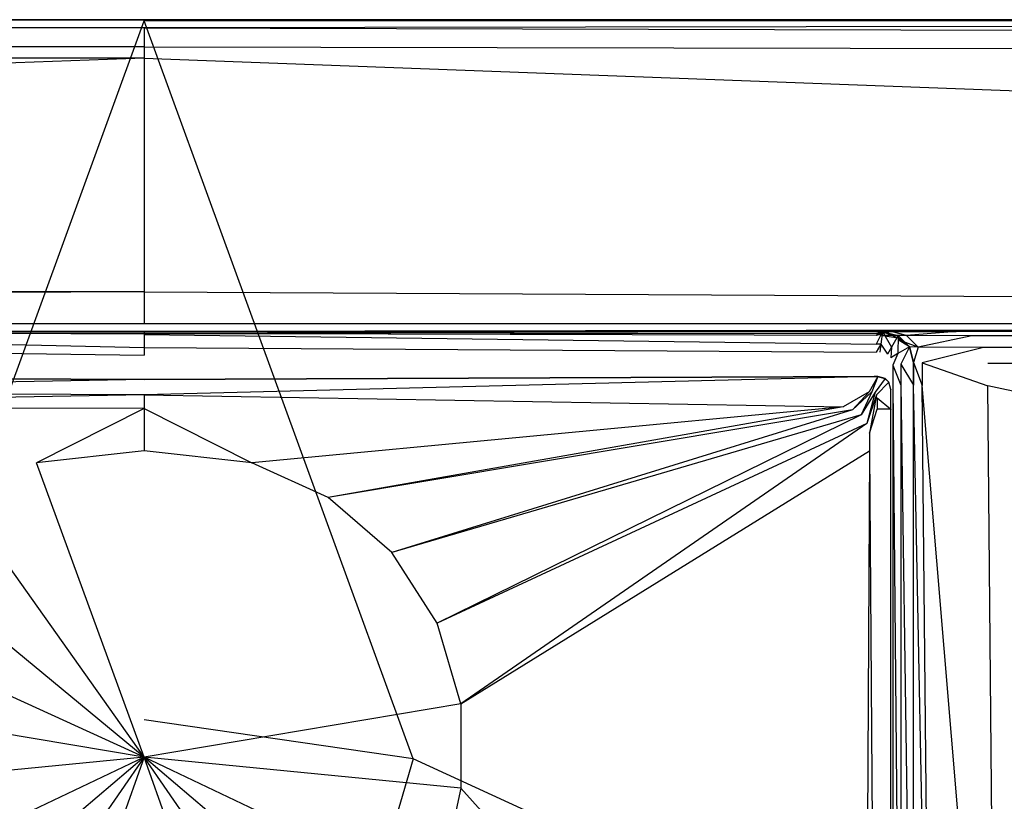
# Model space of a CAD drawing. Extents: x 0 to 1.7, y -0.7 to 0.
# Tile 6 of 8: x 0.83 to 0.96, y -0.1 to 0. Entities that reach past the tile are written whole.
import ezdxf

# ---------------------------------------------------------------- set-up
doc = ezdxf.new("R2010")
doc.units = 0
doc.layers.add('L0_GRUPPE_87___REPLACEMTFOREMPT', color=7, linetype='CONTINUOUS')
doc.layers.add('L1_ABDCKG_ABLAUF_N_UDA1770ARA24', color=7, linetype='CONTINUOUS')

msp = doc.modelspace()

# ---------------------------------------------------------------- linework, layer by layer
at = {"layer": 'L0_GRUPPE_87___REPLACEMTFOREMPT', "color": 8}
for points, invisible_edges in [([(0.009559, -0.001047, 0.046974), (0.85, 0, 0.044495), (0.009423, 0, 0.044495), (0.009559, -0.001047, 0.046974)], 13), ([(0.85, 0, 0.044495), (0.009459, 0, 0.043338), (0.009423, 0, 0.044495), (0.85, 0, 0.044495)], 14), ([(0.85, 0, 0.042676), (0.009752, 0, 0.002101), (0.009459, 0, 0.043338), (0.85, 0, 0.042676)], 14), ([(0.009459, 0, 0.043338), (0.85, 0, 0.044495), (0.85, 0, 0.042676), (0.009459, 0, 0.043338)], 13), ([(0.85, 0, 0.044495), (0.009559, -0.001047, 0.046974), (0.85, -0.001034, 0.046974), (0.85, 0, 0.044495)], 14), ([(0.009752, 0, 0.002101), (0.85, 0), (0.009775, 0), (0.009752, 0, 0.002101)], 13), ([(0.85, 0), (0.009752, 0, 0.002101), (0.85, 0, 0.002053), (0.85, 0)], 14), ([(0.009752, 0, 0.002101), (0.85, 0, 0.042676), (0.85, 0, 0.002053), (0.009752, 0, 0.002101)], 13), ([(0.85, 0), (0.010415, -0.000172), (0.009775, 0), (0.85, 0)], 13), ([(0.010415, -0.000172), (0.85, 0), (0.85, -0.000163), (0.010415, -0.000172)], 14), ([(0.85, 0, 0.002053), (1.690225, 0), (0.85, 0), (0.85, 0, 0.002053)], 13), ([(1.690225, 0), (0.85, 0, 0.002053), (1.690248, 0, 0.002101), (1.690225, 0)], 14), ([(0.85, 0), (1.689585, -0.000172), (0.85, -0.000163), (0.85, 0)], 13), ([(1.689585, -0.000172), (0.85, 0), (1.690225, 0), (1.689585, -0.000172)], 14), ([(0.85, 0, 0.042676), (1.690248, 0, 0.002101), (0.85, 0, 0.002053), (0.85, 0, 0.042676)], 13), ([(1.690248, 0, 0.002101), (0.85, 0, 0.042676), (1.690541, 0, 0.043338), (1.690248, 0, 0.002101)], 14), ([(0.85, -0.001034, 0.046974), (1.690577, 0, 0.044495), (0.85, 0, 0.044495), (0.85, -0.001034, 0.046974)], 13), ([(1.690577, 0, 0.044495), (0.85, -0.001034, 0.046974), (1.690441, -0.001047, 0.046974), (1.690577, 0, 0.044495)], 14), ([(0.85, 0, 0.044495), (1.690541, 0, 0.043338), (0.85, 0, 0.042676), (0.85, 0, 0.044495)], 13), ([(1.690541, 0, 0.043338), (0.85, 0, 0.044495), (1.690577, 0, 0.044495), (1.690541, 0, 0.043338)], 14), ([(0.009882, -0.003531, 0.048), (0.85, -0.001034, 0.046974), (0.009559, -0.001047, 0.046974), (0.009882, -0.003531, 0.048)], 13), ([(0.85, -0.001034, 0.046974), (0.009882, -0.003531, 0.048), (0.85, -0.003531, 0.048), (0.85, -0.001034, 0.046974)], 14), ([(0.85, -0.000163), (0.815171, -0.095688), (0.010415, -0.000172), (0.85, -0.000163)], 13), ([(0.815171, -0.095688), (0.85, -0.000163), (0.85, -0.09065), (0.815171, -0.095688)], 14), ([(0.85, -0.000163), (0.884829, -0.095688), (0.85, -0.09065), (0.85, -0.000163)], 13), ([(0.884829, -0.095688), (0.85, -0.000163), (1.689585, -0.000172), (0.884829, -0.095688)], 14), ([(1.690118, -0.003531, 0.048), (0.85, -0.001034, 0.046974), (0.85, -0.003531, 0.048), (1.690118, -0.003531, 0.048)], 13), ([(0.85, -0.001034, 0.046974), (1.690118, -0.003531, 0.048), (1.690441, -0.001047, 0.046974), (0.85, -0.001034, 0.046974)], 14), ([(1.689585, -0.000172), (0.916835, -0.110393), (0.884829, -0.095688), (1.689585, -0.000172)], 13), ([(0.916835, -0.110393), (1.689585, -0.000172), (1.693393, -0.000198), (0.916835, -0.110393)], 14), ([(1.693393, -0.000198), (0.943428, -0.133575), (0.916835, -0.110393), (1.693393, -0.000198)], 13), ([(0.943428, -0.133575), (1.693393, -0.000198), (1.696444, -0.001049), (0.943428, -0.133575)], 14), ([(1.696444, -0.001049), (0.962451, -0.163354), (0.943428, -0.133575), (1.696444, -0.001049)], 13), ([(0.01141, -0.004963, 0.048), (0.85, -0.003531, 0.048), (0.009882, -0.003531, 0.048), (0.01141, -0.004963, 0.048)], 13), ([(0.85, -0.003531, 0.048), (0.01141, -0.004963, 0.048), (0.85, -0.004963, 0.048), (0.85, -0.003531, 0.048)], 14), ([(1.68859, -0.004963, 0.048), (0.85, -0.003531, 0.048), (0.85, -0.004963, 0.048), (1.68859, -0.004963, 0.048)], 13), ([(0.85, -0.003531, 0.048), (1.68859, -0.004963, 0.048), (1.690118, -0.003531, 0.048), (0.85, -0.003531, 0.048)], 14), ([(0.043732, -0.035242, 0.048), (0.85, -0.004963, 0.048), (0.01141, -0.004963, 0.048), (0.043732, -0.035242, 0.048)], 13), ([(0.85, -0.004963, 0.048), (0.043732, -0.035242, 0.048), (0.85, -0.035242, 0.048), (0.85, -0.004963, 0.048)], 14), ([(1.656268, -0.035242, 0.048), (0.85, -0.004963, 0.048), (0.85, -0.035242, 0.048), (1.656268, -0.035242, 0.048)], 13), ([(0.85, -0.004963, 0.048), (1.656268, -0.035242, 0.048), (1.68859, -0.004963, 0.048), (0.85, -0.004963, 0.048)], 14), ([(0.049191, -0.039276, 0.048), (0.85, -0.035242, 0.048), (0.043732, -0.035242, 0.048), (0.049191, -0.039276, 0.048)], 13), ([(0.85, -0.035242, 0.048), (0.049191, -0.039276, 0.048), (0.85, -0.03938, 0.048), (0.85, -0.035242, 0.048)], 14), ([(1.650809, -0.039276, 0.048), (0.85, -0.035242, 0.048), (0.85, -0.03938, 0.048), (1.650809, -0.039276, 0.048)], 13), ([(0.85, -0.035242, 0.048), (1.650809, -0.039276, 0.048), (1.656268, -0.035242, 0.048), (0.85, -0.035242, 0.048)], 14), ([(0.85, -0.03938, 0.048), (0.049191, -0.039276, 0.048), (0.85, -0.040356, 0.047301), (0.85, -0.03938, 0.048)], 14), ([(0.85, -0.040356, 0.047301), (0.049191, -0.039276, 0.048), (0.091769, -0.039986, 0.047861), (0.85, -0.040356, 0.047301)], 14), ([(1.650809, -0.039276, 0.048), (0.85, -0.040356, 0.047301), (1.608231, -0.039986, 0.047861), (1.650809, -0.039276, 0.048)], 14), ([(1.650809, -0.039276, 0.048), (0.85, -0.03938, 0.048), (0.85, -0.040356, 0.047301), (1.650809, -0.039276, 0.048)], 14), ([(0.091769, -0.039986, 0.047861), (0.85, -0.040356, 0.04584), (0.85, -0.040356, 0.047301), (0.091769, -0.039986, 0.047861)], 14), ([(0.091769, -0.039986, 0.047861), (0.130192, -0.040052, 0.046228), (0.85, -0.040356, 0.04584), (0.091769, -0.039986, 0.047861)], 14), ([(0.130192, -0.040052, 0.046228), (0.85, -0.040356, 0.040248), (0.85, -0.040356, 0.04584), (0.130192, -0.040052, 0.046228)], 14), ([(0.130192, -0.040052, 0.046228), (0.745824, -0.040342, 0.039699), (0.85, -0.040356, 0.040248), (0.130192, -0.040052, 0.046228)], 14), ([(0.85, -0.040356, 0.039186), (0.745824, -0.040342, 0.039699), (0.754168, -0.040356, 0.038785), (0.85, -0.040356, 0.039186)], 13), ([(0.745824, -0.040342, 0.039699), (0.85, -0.040356, 0.039186), (0.85, -0.040356, 0.040248), (0.745824, -0.040342, 0.039699)], 14), ([(0.85, -0.040356, 0.039186), (0.754168, -0.040356, 0.038785), (0.85, -0.040633, 0.03699), (0.85, -0.040356, 0.039186)], 14), ([(0.754168, -0.040356, 0.038785), (0.755223, -0.040903, 0.037566), (0.85, -0.040633, 0.03699), (0.754168, -0.040356, 0.038785)], 14), ([(0.85, -0.042424, 0.034824), (0.755223, -0.040356, 0.034475), (0.75522, -0.042021, 0.034824), (0.85, -0.042424, 0.034824)], 13), ([(0.755223, -0.040356, 0.034475), (0.85, -0.042424, 0.034824), (0.85, -0.040759, 0.034475), (0.755223, -0.040356, 0.034475)], 14), ([(0.755223, -0.040629, 0.036318), (0.755223, -0.040356, 0.034475), (0.85, -0.040696, 0.03603), (0.755223, -0.040629, 0.036318)], 14), ([(0.85, -0.040696, 0.03603), (0.755223, -0.040356, 0.034475), (0.85, -0.040759, 0.034475), (0.85, -0.040696, 0.03603)], 14), ([(0.755223, -0.040903, 0.037566), (0.755223, -0.040629, 0.036318), (0.85, -0.040633, 0.03699), (0.755223, -0.040903, 0.037566)], 14), ([(0.85, -0.040633, 0.03699), (0.755223, -0.040629, 0.036318), (0.85, -0.040696, 0.03603), (0.85, -0.040633, 0.03699)], 14), ([(1.608231, -0.039986, 0.047861), (0.85, -0.040356, 0.04584), (1.569808, -0.040052, 0.046228), (1.608231, -0.039986, 0.047861)], 14), ([(1.608231, -0.039986, 0.047861), (0.85, -0.040356, 0.047301), (0.85, -0.040356, 0.04584), (1.608231, -0.039986, 0.047861)], 14), ([(1.569808, -0.040052, 0.046228), (0.85, -0.040356, 0.040248), (0.954176, -0.040342, 0.039699), (1.569808, -0.040052, 0.046228)], 14), ([(1.569808, -0.040052, 0.046228), (0.85, -0.040356, 0.04584), (0.85, -0.040356, 0.040248), (1.569808, -0.040052, 0.046228)], 14), ([(0.954176, -0.040342, 0.039699), (0.85, -0.040356, 0.039186), (0.945832, -0.040356, 0.038785), (0.954176, -0.040342, 0.039699)], 13), ([(0.85, -0.040356, 0.039186), (0.954176, -0.040342, 0.039699), (0.85, -0.040356, 0.040248), (0.85, -0.040356, 0.039186)], 14), ([(0.85, -0.040759, 0.034475), (0.94478, -0.042021, 0.034824), (0.944777, -0.040356, 0.034475), (0.85, -0.040759, 0.034475)], 14), ([(0.945832, -0.040356, 0.038785), (0.85, -0.040633, 0.03699), (0.944777, -0.040903, 0.037566), (0.945832, -0.040356, 0.038785)], 14), ([(0.85, -0.040356, 0.039186), (0.85, -0.040633, 0.03699), (0.945832, -0.040356, 0.038785), (0.85, -0.040356, 0.039186)], 14), ([(0.85, -0.040696, 0.03603), (0.85, -0.040759, 0.034475), (0.944777, -0.040356, 0.034475), (0.85, -0.040696, 0.03603)], 14), ([(0.944777, -0.040629, 0.036318), (0.85, -0.040696, 0.03603), (0.944777, -0.040356, 0.034475), (0.944777, -0.040629, 0.036318)], 14), ([(0.85, -0.040633, 0.03699), (0.85, -0.040696, 0.03603), (0.944777, -0.040629, 0.036318), (0.85, -0.040633, 0.03699)], 14), ([(0.944777, -0.040903, 0.037566), (0.85, -0.040633, 0.03699), (0.944777, -0.040629, 0.036318), (0.944777, -0.040903, 0.037566)], 14), ([(0.94478, -0.042021, 0.034824), (0.85, -0.040759, 0.034475), (0.85, -0.042424, 0.034824), (0.94478, -0.042021, 0.034824)], 13), ([(0.94478, -0.042021, 0.034824), (0.945601, -0.040356, 0.034475), (0.944777, -0.040356, 0.034475), (0.94478, -0.042021, 0.034824)], 13), ([(0.946691, -0.040356, 0.038136), (0.944777, -0.040903, 0.037566), (0.945601, -0.040903, 0.037566), (0.946691, -0.040356, 0.038136)], 14), ([(0.945832, -0.040356, 0.038785), (0.944777, -0.040903, 0.037566), (0.946691, -0.040356, 0.038136), (0.945832, -0.040356, 0.038785)], 14), ([(0.945601, -0.040629, 0.036318), (0.944777, -0.040356, 0.034475), (0.945601, -0.040356, 0.034475), (0.945601, -0.040629, 0.036318)], 13), ([(0.944777, -0.040356, 0.034475), (0.945601, -0.040629, 0.036318), (0.944777, -0.040629, 0.036318), (0.944777, -0.040356, 0.034475)], 14), ([(0.945601, -0.040903, 0.037566), (0.944777, -0.040629, 0.036318), (0.945601, -0.040629, 0.036318), (0.945601, -0.040903, 0.037566)], 13), ([(0.944777, -0.040629, 0.036318), (0.945601, -0.040903, 0.037566), (0.944777, -0.040903, 0.037566), (0.944777, -0.040629, 0.036318)], 14), ([(0.945601, -0.040356, 0.034475), (0.94478, -0.042021, 0.034824), (0.945383, -0.042021, 0.034824), (0.945601, -0.040356, 0.034475)], 14), ([(0.94675, -0.042389, 0.034824), (0.945601, -0.040356, 0.034475), (0.945383, -0.042021, 0.034824), (0.94675, -0.042389, 0.034824)], 13), ([(0.945601, -0.040356, 0.034475), (0.94675, -0.042389, 0.034824), (0.947607, -0.040897, 0.034475), (0.945601, -0.040356, 0.034475)], 14), ([(0.947607, -0.04117, 0.03633), (0.945601, -0.040356, 0.034475), (0.947607, -0.040897, 0.034475), (0.947607, -0.04117, 0.03633)], 13), ([(0.945601, -0.040356, 0.034475), (0.947607, -0.04117, 0.03633), (0.945601, -0.040629, 0.036318), (0.945601, -0.040356, 0.034475)], 14), ([(0.948713, -0.040901, 0.037748), (0.946691, -0.040356, 0.038136), (0.945601, -0.040903, 0.037566), (0.948713, -0.040901, 0.037748)], 14), ([(0.947607, -0.04117, 0.03633), (0.945601, -0.040903, 0.037566), (0.945601, -0.040629, 0.036318), (0.947607, -0.04117, 0.03633)], 13), ([(0.945832, -0.040356, 0.038785), (0.955115, -0.040356, 0.038516), (0.954176, -0.040342, 0.039699), (0.945832, -0.040356, 0.038785)], 14), ([(0.955115, -0.040356, 0.038516), (0.945832, -0.040356, 0.038785), (0.946691, -0.040356, 0.038136), (0.955115, -0.040356, 0.038516)], 13), ([(0.948713, -0.040901, 0.037748), (0.955115, -0.040356, 0.038516), (0.946691, -0.040356, 0.038136), (0.948713, -0.040901, 0.037748)], 13), ([(0.955115, -0.040356, 0.038516), (0.948713, -0.040901, 0.037748), (0.957173, -0.040911, 0.038143), (0.955115, -0.040356, 0.038516)], 14), ([(1.572349, -0.040356, 0.046111), (1.569808, -0.040052, 0.046228), (0.954176, -0.040342, 0.039699), (1.572349, -0.040356, 0.046111)], 14), ([(1.572349, -0.040356, 0.046111), (0.954176, -0.040342, 0.039699), (0.955115, -0.040356, 0.038516), (1.572349, -0.040356, 0.046111)], 14), ([(1.575125, -0.041104, 0.046042), (0.955115, -0.040356, 0.038516), (0.957173, -0.040911, 0.038143), (1.575125, -0.041104, 0.046042)], 14), ([(1.575125, -0.041104, 0.046042), (1.572349, -0.040356, 0.046111), (0.955115, -0.040356, 0.038516), (1.575125, -0.041104, 0.046042)], 14), ([(0.85, -0.043444, 0.035753), (0.75522, -0.042021, 0.034824), (0.755218, -0.043041, 0.035753), (0.85, -0.043444, 0.035753)], 13), ([(0.75522, -0.042021, 0.034824), (0.85, -0.043444, 0.035753), (0.85, -0.042424, 0.034824), (0.75522, -0.042021, 0.034824)], 14), ([(0.85, -0.042424, 0.034824), (0.944782, -0.043041, 0.035753), (0.94478, -0.042021, 0.034824), (0.85, -0.042424, 0.034824)], 14), ([(0.944782, -0.043041, 0.035753), (0.945383, -0.042021, 0.034824), (0.94478, -0.042021, 0.034824), (0.944782, -0.043041, 0.035753)], 13), ([(0.945383, -0.042021, 0.034824), (0.944782, -0.043041, 0.035753), (0.945249, -0.043041, 0.035753), (0.945383, -0.042021, 0.034824)], 14), ([(0.946225, -0.043304, 0.035753), (0.945383, -0.042021, 0.034824), (0.945249, -0.043041, 0.035753), (0.946225, -0.043304, 0.035753)], 13), ([(0.945383, -0.042021, 0.034824), (0.946225, -0.043304, 0.035753), (0.94675, -0.042389, 0.034824), (0.945383, -0.042021, 0.034824)], 14), ([(0.948713, -0.040901, 0.037748), (0.945601, -0.040903, 0.037566), (0.947607, -0.041444, 0.037583), (0.948713, -0.040901, 0.037748)], 14), ([(0.945601, -0.040903, 0.037566), (0.947607, -0.04117, 0.03633), (0.947607, -0.041444, 0.037583), (0.945601, -0.040903, 0.037566)], 14), ([(0.947591, -0.043236, 0.034824), (0.947607, -0.040897, 0.034475), (0.94675, -0.042389, 0.034824), (0.947591, -0.043236, 0.034824)], 13), ([(0.947607, -0.040897, 0.034475), (0.947591, -0.043236, 0.034824), (0.949075, -0.042374, 0.034475), (0.947607, -0.040897, 0.034475)], 14), ([(0.947607, -0.040897, 0.034475), (0.949075, -0.042374, 0.034475), (0.949075, -0.042374, 0.03635), (0.947607, -0.040897, 0.034475)], 14), ([(0.949075, -0.042374, 0.03635), (0.947607, -0.04117, 0.03633), (0.947607, -0.040897, 0.034475), (0.949075, -0.042374, 0.03635)], 14), ([(0.950193, -0.04239, 0.037767), (0.948713, -0.040901, 0.037748), (0.947607, -0.041444, 0.037583), (0.950193, -0.04239, 0.037767)], 14), ([(0.949075, -0.042374, 0.037602), (0.947607, -0.04117, 0.03633), (0.949075, -0.042374, 0.03635), (0.949075, -0.042374, 0.037602)], 14), ([(0.949075, -0.042374, 0.037602), (0.947607, -0.041444, 0.037583), (0.947607, -0.04117, 0.03633), (0.949075, -0.042374, 0.037602)], 14), ([(0.950193, -0.04239, 0.037767), (0.947607, -0.041444, 0.037583), (0.949075, -0.042374, 0.037602), (0.950193, -0.04239, 0.037767)], 14), ([(0.950193, -0.04239, 0.037767), (0.957173, -0.040911, 0.038143), (0.948713, -0.040901, 0.037748), (0.950193, -0.04239, 0.037767)], 13), ([(0.957173, -0.040911, 0.038143), (0.950193, -0.04239, 0.037767), (0.958679, -0.042426, 0.038161), (0.957173, -0.040911, 0.038143)], 14), ([(0.958679, -0.042426, 0.038161), (1.575125, -0.041104, 0.046042), (0.957173, -0.040911, 0.038143), (0.958679, -0.042426, 0.038161)], 13), ([(1.575125, -0.041104, 0.046042), (0.958679, -0.042426, 0.038161), (1.577157, -0.043149, 0.046047), (1.575125, -0.041104, 0.046042)], 14), ([(0.944782, -0.043041, 0.035753), (0.85, -0.042424, 0.034824), (0.85, -0.043444, 0.035753), (0.944782, -0.043041, 0.035753)], 13), ([(0.946682, -0.043764, 0.035753), (0.94675, -0.042389, 0.034824), (0.946225, -0.043304, 0.035753), (0.946682, -0.043764, 0.035753)], 13), ([(0.94675, -0.042389, 0.034824), (0.946682, -0.043764, 0.035753), (0.947591, -0.043236, 0.034824), (0.94675, -0.042389, 0.034824)], 14), ([(0.946943, -0.044745, 0.035753), (0.947591, -0.043236, 0.034824), (0.946682, -0.043764, 0.035753), (0.946943, -0.044745, 0.035753)], 13), ([(0.947591, -0.043236, 0.034824), (0.946943, -0.044745, 0.035753), (0.947957, -0.044611, 0.034824), (0.947591, -0.043236, 0.034824)], 14), ([(0.947957, -0.044611, 0.034824), (0.949075, -0.042374, 0.034475), (0.947591, -0.043236, 0.034824), (0.947957, -0.044611, 0.034824)], 13), ([(0.949075, -0.042374, 0.034475), (0.947957, -0.044611, 0.034824), (0.949612, -0.044392, 0.034475), (0.949075, -0.042374, 0.034475)], 14), ([(0.949075, -0.042374, 0.03635), (0.949612, -0.044392, 0.034475), (0.949612, -0.044392, 0.036372), (0.949075, -0.042374, 0.03635)], 13), ([(0.949612, -0.044392, 0.034475), (0.949075, -0.042374, 0.03635), (0.949075, -0.042374, 0.034475), (0.949612, -0.044392, 0.034475)], 14), ([(0.949612, -0.044392, 0.037619), (0.950193, -0.04239, 0.037767), (0.949075, -0.042374, 0.037602), (0.949612, -0.044392, 0.037619)], 13), ([(0.949612, -0.044392, 0.037619), (0.949075, -0.042374, 0.03635), (0.949612, -0.044392, 0.036372), (0.949612, -0.044392, 0.037619)], 13), ([(0.949075, -0.042374, 0.03635), (0.949612, -0.044392, 0.037619), (0.949075, -0.042374, 0.037602), (0.949075, -0.042374, 0.03635)], 14), ([(0.950193, -0.04239, 0.037767), (0.949612, -0.044392, 0.037619), (0.950735, -0.044424, 0.037784), (0.950193, -0.04239, 0.037767)], 14), ([(0.950735, -0.044424, 0.037784), (0.958679, -0.042426, 0.038161), (0.950193, -0.04239, 0.037767), (0.950735, -0.044424, 0.037784)], 13), ([(0.958679, -0.042426, 0.038161), (0.950735, -0.044424, 0.037784), (0.95923, -0.044496, 0.038178), (0.958679, -0.042426, 0.038161)], 14), ([(0.95923, -0.044496, 0.038178), (1.577157, -0.043149, 0.046047), (0.958679, -0.042426, 0.038161), (0.95923, -0.044496, 0.038178)], 13), ([(1.577157, -0.043149, 0.046047), (0.95923, -0.044496, 0.038178), (1.577901, -0.045941, 0.046051), (1.577157, -0.043149, 0.046047)], 14), ([(0.946943, -0.044745, 0.035753), (0.947957, -0.047321, 0.034824), (0.947957, -0.044611, 0.034824), (0.946943, -0.044745, 0.035753)], 14), ([(0.947957, -0.044611, 0.034824), (0.949612, -0.047321, 0.034475), (0.949612, -0.044392, 0.034475), (0.947957, -0.044611, 0.034824)], 14), ([(0.949612, -0.047321, 0.034475), (0.947957, -0.044611, 0.034824), (0.947957, -0.047321, 0.034824), (0.949612, -0.047321, 0.034475)], 13), ([(0.949612, -0.044392, 0.037619), (0.949612, -0.047321, 0.036411), (0.949612, -0.047321, 0.037658), (0.949612, -0.044392, 0.037619)], 13), ([(0.949612, -0.047321, 0.036411), (0.949612, -0.044392, 0.037619), (0.949612, -0.044392, 0.036372), (0.949612, -0.047321, 0.036411)], 14), ([(0.950735, -0.047352, 0.037822), (0.949612, -0.044392, 0.037619), (0.949612, -0.047321, 0.037658), (0.950735, -0.047352, 0.037822)], 13), ([(0.949612, -0.044392, 0.037619), (0.950735, -0.047352, 0.037822), (0.950735, -0.044424, 0.037784), (0.949612, -0.044392, 0.037619)], 14), ([(0.949612, -0.047321, 0.036411), (0.949612, -0.044392, 0.034475), (0.949612, -0.047321, 0.034475), (0.949612, -0.047321, 0.036411)], 13), ([(0.949612, -0.044392, 0.034475), (0.949612, -0.047321, 0.036411), (0.949612, -0.044392, 0.036372), (0.949612, -0.044392, 0.034475)], 14), ([(0.95923, -0.047422, 0.038214), (0.950735, -0.044424, 0.037784), (0.950735, -0.047352, 0.037822), (0.95923, -0.047422, 0.038214)], 13), ([(0.950735, -0.044424, 0.037784), (0.95923, -0.047422, 0.038214), (0.95923, -0.044496, 0.038178), (0.950735, -0.044424, 0.037784)], 14), ([(1.577901, -0.048829, 0.04606), (0.95923, -0.044496, 0.038178), (0.95923, -0.047422, 0.038214), (1.577901, -0.048829, 0.04606)], 14), ([(1.577901, -0.045941, 0.046051), (0.95923, -0.044496, 0.038178), (1.577901, -0.048829, 0.04606), (1.577901, -0.045941, 0.046051)], 14), ([(0.947957, -0.047321, 0.034824), (0.946943, -0.044745, 0.035753), (0.946943, -0.047321, 0.035753), (0.947957, -0.047321, 0.034824)], 13), ([(0.947957, -0.160247, 0.034824), (0.946943, -0.047321, 0.035753), (0.946943, -0.160112, 0.035753), (0.947957, -0.160247, 0.034824)], 13), ([(0.946943, -0.047321, 0.035753), (0.947957, -0.160247, 0.034824), (0.947957, -0.047321, 0.034824), (0.946943, -0.047321, 0.035753)], 14), ([(0.949612, -0.160466, 0.034475), (0.947957, -0.047321, 0.034824), (0.947957, -0.160247, 0.034824), (0.949612, -0.160466, 0.034475)], 13), ([(0.947957, -0.047321, 0.034824), (0.949612, -0.160466, 0.034475), (0.949612, -0.047321, 0.034475), (0.947957, -0.047321, 0.034824)], 14), ([(0.949612, -0.047321, 0.037658), (0.949612, -0.160466, 0.037916), (0.949612, -0.160466, 0.039163), (0.949612, -0.047321, 0.037658)], 13), ([(0.949612, -0.160466, 0.037916), (0.949612, -0.047321, 0.037658), (0.949612, -0.047321, 0.036411), (0.949612, -0.160466, 0.037916)], 14), ([(0.951808, -0.160249, 0.039244), (0.949612, -0.047321, 0.037658), (0.949612, -0.160466, 0.039163), (0.951808, -0.160249, 0.039244)], 14), ([(0.951808, -0.160249, 0.039244), (0.950735, -0.047352, 0.037822), (0.949612, -0.047321, 0.037658), (0.951808, -0.160249, 0.039244)], 14), ([(0.949612, -0.047321, 0.036411), (0.949612, -0.160466, 0.034475), (0.949612, -0.160466, 0.037916), (0.949612, -0.047321, 0.036411)], 13), ([(0.949612, -0.160466, 0.034475), (0.949612, -0.047321, 0.036411), (0.949612, -0.047321, 0.034475), (0.949612, -0.160466, 0.034475)], 14), ([(0.960262, -0.161162, 0.039585), (0.950735, -0.047352, 0.037822), (0.951808, -0.160249, 0.039244), (0.960262, -0.161162, 0.039585)], 14), ([(0.960262, -0.161162, 0.039585), (0.95923, -0.047422, 0.038214), (0.950735, -0.047352, 0.037822), (0.960262, -0.161162, 0.039585)], 14), ([(1.578094, -0.179415, 0.046398), (0.95923, -0.047422, 0.038214), (0.960262, -0.161162, 0.039585), (1.578094, -0.179415, 0.046398)], 14), ([(1.578094, -0.179415, 0.046398), (1.577901, -0.048829, 0.04606), (0.95923, -0.047422, 0.038214), (1.578094, -0.179415, 0.046398)], 14), ([(0.85, -0.215019), (0.815171, -0.095688), (0.85, -0.09065), (0.85, -0.215019)], 14), ([(0.884829, -0.095688), (0.85, -0.215019), (0.85, -0.09065), (0.884829, -0.095688)], 14), ([(0.85, -0.215019), (0.783165, -0.110393), (0.815171, -0.095688), (0.85, -0.215019)], 14), ([(0.916835, -0.110393), (0.85, -0.215019), (0.884829, -0.095688), (0.916835, -0.110393)], 14)]:
    msp.add_3dface(points, dxfattribs=dict(at, invisible_edges=invisible_edges))
at = {"layer": 'L1_ABDCKG_ABLAUF_N_UDA1770ARA24', "color": 8}
for points, invisible_edges in [([(0.755488, -0.046198, 0.037604), (0.85, -0.046623, 0.035769), (0.755487, -0.046224, 0.035769), (0.755488, -0.046198, 0.037604)], 13), ([(0.85, -0.046623, 0.035769), (0.755488, -0.046198, 0.037604), (0.85, -0.046597, 0.037604), (0.85, -0.046623, 0.035769)], 14), ([(0.756139, -0.048177, 0.039604), (0.85, -0.046597, 0.037604), (0.755488, -0.046198, 0.037604), (0.756139, -0.048177, 0.039604)], 13), ([(0.85, -0.046597, 0.037604), (0.756139, -0.048177, 0.039604), (0.85, -0.048576, 0.039604), (0.85, -0.046597, 0.037604)], 14), ([(0.944513, -0.046224, 0.035769), (0.85, -0.046597, 0.037604), (0.944512, -0.046198, 0.037604), (0.944513, -0.046224, 0.035769)], 14), ([(0.85, -0.048576, 0.039604), (0.944512, -0.046198, 0.037604), (0.85, -0.046597, 0.037604), (0.85, -0.048576, 0.039604)], 13), ([(0.944512, -0.046198, 0.037604), (0.85, -0.048576, 0.039604), (0.943861, -0.048177, 0.039604), (0.944512, -0.046198, 0.037604)], 14), ([(0.85, -0.046597, 0.037604), (0.944513, -0.046224, 0.035769), (0.85, -0.046623, 0.035769), (0.85, -0.046597, 0.037604)], 13), ([(0.943861, -0.048177, 0.039604), (0.944978, -0.046198, 0.037604), (0.944512, -0.046198, 0.037604), (0.943861, -0.048177, 0.039604)], 13), ([(0.944978, -0.046198, 0.037604), (0.943861, -0.048177, 0.039604), (0.944206, -0.048177, 0.039604), (0.944978, -0.046198, 0.037604)], 14), ([(0.944978, -0.046198, 0.037604), (0.944206, -0.048177, 0.039604), (0.944621, -0.048231, 0.039604), (0.944978, -0.046198, 0.037604)], 14), ([(0.944512, -0.046198, 0.037604), (0.944979, -0.046224, 0.035769), (0.944513, -0.046224, 0.035769), (0.944512, -0.046198, 0.037604)], 13), ([(0.944979, -0.046224, 0.035769), (0.944512, -0.046198, 0.037604), (0.944978, -0.046198, 0.037604), (0.944979, -0.046224, 0.035769)], 14), ([(0.945951, -0.046458, 0.037604), (0.944978, -0.046198, 0.037604), (0.944621, -0.048231, 0.039604), (0.945951, -0.046458, 0.037604)], 14), ([(0.945951, -0.046458, 0.037604), (0.944621, -0.048231, 0.039604), (0.944827, -0.048562, 0.039604), (0.945951, -0.046458, 0.037604)], 14), ([(0.946407, -0.046914, 0.037604), (0.945951, -0.046458, 0.037604), (0.944827, -0.048562, 0.039604), (0.946407, -0.046914, 0.037604)], 14), ([(0.946407, -0.046914, 0.037604), (0.944827, -0.048562, 0.039604), (0.944883, -0.048965, 0.039604), (0.946407, -0.046914, 0.037604)], 14), ([(0.946667, -0.047887, 0.037604), (0.946407, -0.046914, 0.037604), (0.944883, -0.048965, 0.039604), (0.946667, -0.047887, 0.037604)], 14), ([(0.944978, -0.046198, 0.037604), (0.945952, -0.046484, 0.035769), (0.944979, -0.046224, 0.035769), (0.944978, -0.046198, 0.037604)], 13), ([(0.945952, -0.046484, 0.035769), (0.944978, -0.046198, 0.037604), (0.945951, -0.046458, 0.037604), (0.945952, -0.046484, 0.035769)], 14), ([(0.946407, -0.046914, 0.037604), (0.945952, -0.046484, 0.035769), (0.945951, -0.046458, 0.037604), (0.946407, -0.046914, 0.037604)], 14), ([(0.945952, -0.046484, 0.035769), (0.946407, -0.046914, 0.037604), (0.946408, -0.04694, 0.035769), (0.945952, -0.046484, 0.035769)], 13), ([(0.946667, -0.047887, 0.037604), (0.946408, -0.04694, 0.035769), (0.946407, -0.046914, 0.037604), (0.946667, -0.047887, 0.037604)], 14), ([(0.946408, -0.04694, 0.035769), (0.946667, -0.047887, 0.037604), (0.946668, -0.047913, 0.035769), (0.946408, -0.04694, 0.035769)], 13), ([(0.759517, -0.050125, 0.039604), (0.85, -0.048576, 0.039604), (0.756139, -0.048177, 0.039604), (0.759517, -0.050125, 0.039604)], 13), ([(0.85, -0.048576, 0.039604), (0.940483, -0.050125, 0.039604), (0.943861, -0.048177, 0.039604), (0.85, -0.048576, 0.039604)], 14), ([(0.941703, -0.050516, 0.039604), (0.943861, -0.048177, 0.039604), (0.940483, -0.050125, 0.039604), (0.941703, -0.050516, 0.039604)], 13), ([(0.943861, -0.048177, 0.039604), (0.941703, -0.050516, 0.039604), (0.944206, -0.048177, 0.039604), (0.943861, -0.048177, 0.039604)], 14), ([(0.942839, -0.051181, 0.039604), (0.944206, -0.048177, 0.039604), (0.941703, -0.050516, 0.039604), (0.942839, -0.051181, 0.039604)], 13), ([(0.944206, -0.048177, 0.039604), (0.942839, -0.051181, 0.039604), (0.944621, -0.048231, 0.039604), (0.944206, -0.048177, 0.039604)], 14), ([(0.943565, -0.052277, 0.039604), (0.944621, -0.048231, 0.039604), (0.942839, -0.051181, 0.039604), (0.943565, -0.052277, 0.039604)], 13), ([(0.944621, -0.048231, 0.039604), (0.943565, -0.052277, 0.039604), (0.944827, -0.048562, 0.039604), (0.944621, -0.048231, 0.039604)], 14), ([(0.944883, -0.048965, 0.039604), (0.946667, -0.050419, 0.037604), (0.946667, -0.047887, 0.037604), (0.944883, -0.048965, 0.039604)], 14), ([(0.946667, -0.050419, 0.037604), (0.946668, -0.047913, 0.035769), (0.946667, -0.047887, 0.037604), (0.946667, -0.050419, 0.037604)], 14), ([(0.946668, -0.047913, 0.035769), (0.946667, -0.050419, 0.037604), (0.946668, -0.050466, 0.035769), (0.946668, -0.047913, 0.035769)], 13), ([(0.85, -0.048576, 0.039604), (0.759517, -0.050125, 0.039604), (0.85, -0.050357, 0.039604), (0.85, -0.048576, 0.039604)], 14), ([(0.940483, -0.050125, 0.039604), (0.85, -0.048576, 0.039604), (0.85, -0.050357, 0.039604), (0.940483, -0.050125, 0.039604)], 13), ([(0.943894, -0.053549, 0.039604), (0.944827, -0.048562, 0.039604), (0.943565, -0.052277, 0.039604), (0.943894, -0.053549, 0.039604)], 13), ([(0.944827, -0.048562, 0.039604), (0.943894, -0.053549, 0.039604), (0.944883, -0.048965, 0.039604), (0.944827, -0.048562, 0.039604)], 14), ([(0.943894, -0.053549, 0.039604), (0.944878, -0.050419, 0.039604), (0.944883, -0.048965, 0.039604), (0.943894, -0.053549, 0.039604)], 14), ([(0.946667, -0.050419, 0.037604), (0.944883, -0.048965, 0.039604), (0.944878, -0.050419, 0.039604), (0.946667, -0.050419, 0.037604)], 13), ([(0.759517, -0.050125, 0.039604), (0.826176, -0.061877, 0.039604), (0.836076, -0.057362, 0.039604), (0.759517, -0.050125, 0.039604)], 14), ([(0.836076, -0.057362, 0.039604), (0.85, -0.050357, 0.039604), (0.759517, -0.050125, 0.039604), (0.836076, -0.057362, 0.039604)], 13), ([(0.85, -0.050357, 0.039604), (0.836076, -0.057362, 0.039604), (0.85, -0.055828, 0.039604), (0.85, -0.050357, 0.039604)], 14), ([(0.85, -0.050357, 0.039604), (0.863924, -0.057362, 0.039604), (0.940483, -0.050125, 0.039604), (0.85, -0.050357, 0.039604)], 14), ([(0.863924, -0.057362, 0.039604), (0.85, -0.050357, 0.039604), (0.85, -0.055828, 0.039604), (0.863924, -0.057362, 0.039604)], 13), ([(0.873824, -0.061877, 0.039604), (0.940483, -0.050125, 0.039604), (0.863924, -0.057362, 0.039604), (0.873824, -0.061877, 0.039604)], 13), ([(0.940483, -0.050125, 0.039604), (0.873824, -0.061877, 0.039604), (0.941703, -0.050516, 0.039604), (0.940483, -0.050125, 0.039604)], 14), ([(0.882053, -0.068996, 0.039604), (0.941703, -0.050516, 0.039604), (0.873824, -0.061877, 0.039604), (0.882053, -0.068996, 0.039604)], 13), ([(0.941703, -0.050516, 0.039604), (0.882053, -0.068996, 0.039604), (0.942839, -0.051181, 0.039604), (0.941703, -0.050516, 0.039604)], 14), ([(0.94389, -0.055823, 0.039604), (0.944667, -0.160505, 0.039604), (0.944878, -0.050419, 0.039604), (0.94389, -0.055823, 0.039604)], 14), ([(0.944878, -0.050419, 0.039604), (0.943894, -0.053549, 0.039604), (0.94389, -0.055823, 0.039604), (0.944878, -0.050419, 0.039604)], 13), ([(0.946667, -0.050419, 0.037604), (0.944878, -0.050419, 0.039604), (0.944667, -0.160505, 0.039604), (0.946667, -0.050419, 0.037604)], 14), ([(0.946668, -0.162247, 0.037604), (0.946667, -0.050419, 0.037604), (0.944667, -0.160505, 0.039604), (0.946668, -0.162247, 0.037604)], 14), ([(0.946668, -0.162247, 0.037604), (0.946668, -0.050466, 0.035769), (0.946667, -0.050419, 0.037604), (0.946668, -0.162247, 0.037604)], 14), ([(0.946668, -0.050466, 0.035769), (0.946668, -0.162247, 0.037604), (0.946668, -0.162262, 0.035769), (0.946668, -0.050466, 0.035769)], 13), ([(0.887937, -0.078151, 0.039604), (0.942839, -0.051181, 0.039604), (0.882053, -0.068996, 0.039604), (0.887937, -0.078151, 0.039604)], 13), ([(0.942839, -0.051181, 0.039604), (0.887937, -0.078151, 0.039604), (0.943565, -0.052277, 0.039604), (0.942839, -0.051181, 0.039604)], 14), ([(0.891002, -0.088593, 0.039604), (0.943565, -0.052277, 0.039604), (0.887937, -0.078151, 0.039604), (0.891002, -0.088593, 0.039604)], 13), ([(0.943565, -0.052277, 0.039604), (0.891002, -0.088593, 0.039604), (0.943894, -0.053549, 0.039604), (0.943565, -0.052277, 0.039604)], 14), ([(0.891002, -0.088593, 0.039604), (0.94389, -0.055823, 0.039604), (0.943894, -0.053549, 0.039604), (0.891002, -0.088593, 0.039604)], 14), ([(0.85, -0.055828, 0.039604), (0.836076, -0.057362, 0.039604), (0.85, -0.095494, 0.039604), (0.85, -0.055828, 0.039604)], 14), ([(0.863924, -0.057362, 0.039604), (0.85, -0.055828, 0.039604), (0.85, -0.095494, 0.039604), (0.863924, -0.057362, 0.039604)], 14), ([(0.891002, -0.09951, 0.039604), (0.943412, -0.157588, 0.039604), (0.94389, -0.055823, 0.039604), (0.891002, -0.09951, 0.039604)], 14), ([(0.94389, -0.055823, 0.039604), (0.891002, -0.088593, 0.039604), (0.891002, -0.09951, 0.039604), (0.94389, -0.055823, 0.039604)], 13), ([(0.944667, -0.160505, 0.039604), (0.94389, -0.055823, 0.039604), (0.943412, -0.157588, 0.039604), (0.944667, -0.160505, 0.039604)], 13), ([(0.85, -0.095494, 0.039604), (0.836076, -0.057362, 0.039604), (0.826176, -0.061877, 0.039604), (0.85, -0.095494, 0.039604)], 14), ([(0.873824, -0.061877, 0.039604), (0.863924, -0.057362, 0.039604), (0.85, -0.095494, 0.039604), (0.873824, -0.061877, 0.039604)], 14), ([(0.85, -0.095494, 0.039604), (0.826176, -0.061877, 0.039604), (0.817947, -0.068996, 0.039604), (0.85, -0.095494, 0.039604)], 14), ([(0.882053, -0.068996, 0.039604), (0.873824, -0.061877, 0.039604), (0.85, -0.095494, 0.039604), (0.882053, -0.068996, 0.039604)], 14), ([(0.85, -0.095494, 0.039604), (0.817947, -0.068996, 0.039604), (0.812063, -0.078151, 0.039604), (0.85, -0.095494, 0.039604)], 14), ([(0.887937, -0.078151, 0.039604), (0.882053, -0.068996, 0.039604), (0.85, -0.095494, 0.039604), (0.887937, -0.078151, 0.039604)], 14), ([(0.85, -0.095494, 0.039604), (0.812063, -0.078151, 0.039604), (0.808998, -0.088593, 0.039604), (0.85, -0.095494, 0.039604)], 14), ([(0.891002, -0.088593, 0.039604), (0.887937, -0.078151, 0.039604), (0.85, -0.095494, 0.039604), (0.891002, -0.088593, 0.039604)], 14), ([(0.85, -0.095494, 0.039604), (0.808998, -0.088593, 0.039604), (0.808998, -0.09951, 0.039604), (0.85, -0.095494, 0.039604)], 14), ([(0.891002, -0.088593, 0.039604), (0.85, -0.095494, 0.039604), (0.891002, -0.09951, 0.039604), (0.891002, -0.088593, 0.039604)], 14), ([(0.85, -0.095494, 0.039604), (0.808998, -0.09951, 0.039604), (0.812068, -0.113503, 0.039604), (0.85, -0.095494, 0.039604)], 14), ([(0.85, -0.095494, 0.039604), (0.812068, -0.113503, 0.039604), (0.817947, -0.122688, 0.039604), (0.85, -0.095494, 0.039604)], 14), ([(0.85, -0.095494, 0.039604), (0.817947, -0.122688, 0.039604), (0.826195, -0.129825, 0.039604), (0.85, -0.095494, 0.039604)], 14), ([(0.85, -0.095494, 0.039604), (0.826195, -0.129825, 0.039604), (0.836099, -0.134342, 0.039604), (0.85, -0.095494, 0.039604)], 14), ([(0.85, -0.095494, 0.039604), (0.836099, -0.134342, 0.039604), (0.85, -0.135873, 0.039604), (0.85, -0.095494, 0.039604)], 14), ([(0.891002, -0.09951, 0.039604), (0.85, -0.095494, 0.039604), (0.887932, -0.113503, 0.039604), (0.891002, -0.09951, 0.039604)], 14), ([(0.863901, -0.134342, 0.039604), (0.85, -0.095494, 0.039604), (0.85, -0.135873, 0.039604), (0.863901, -0.134342, 0.039604)], 14), ([(0.887932, -0.113503, 0.039604), (0.85, -0.095494, 0.039604), (0.882053, -0.122688, 0.039604), (0.887932, -0.113503, 0.039604)], 14), ([(0.882053, -0.122688, 0.039604), (0.85, -0.095494, 0.039604), (0.873805, -0.129825, 0.039604), (0.882053, -0.122688, 0.039604)], 14), ([(0.873805, -0.129825, 0.039604), (0.85, -0.095494, 0.039604), (0.863901, -0.134342, 0.039604), (0.873805, -0.129825, 0.039604)], 14), ([(0.943412, -0.157588, 0.039604), (0.891002, -0.09951, 0.039604), (0.887932, -0.113503, 0.039604), (0.943412, -0.157588, 0.039604)], 13)]:
    msp.add_3dface(points, dxfattribs=dict(at, invisible_edges=invisible_edges))

doc.saveas('drawing.dxf')
